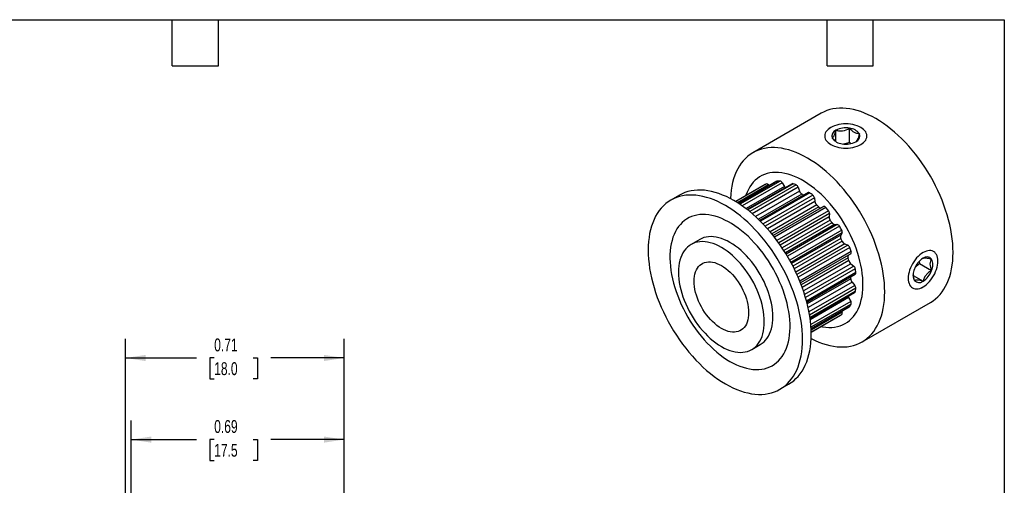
# Model space of a CAD drawing. Header units: inches. Extents: x 0.12 to 5.38, y 0.12 to 4.12.
# Tile 3 of 3: x 2.18 to 5.37, y 2.61 to 4.12. Entities that reach past the tile are written whole.
import ezdxf

# ---------------------------------------------------------------- set-up
doc = ezdxf.new("R2010")
doc.units = ezdxf.units.IN
doc.header["$LTSCALE"] = 0.5
doc.header["$MEASUREMENT"] = 0
doc.layers.add('DIMENSIONS', color=140, linetype='Continuous', lineweight=25)
doc.layers.add('TEXT', color=140, linetype='Continuous', lineweight=25)
doc.styles.add('SLDTEXTSTYLE0', font='TXT', dxfattribs={"width": 0.7})
doc.dimstyles.new('SLDDIMSTYLE2', dxfattribs={"dimtxt": 0.04248, "dimasz": 0.065, "dimexe": 0, "dimexo": 0.0625, "dimgap": 0.01062, "dimtad": 0, "dimtih": 1, "dimtoh": 1, "dimrnd": 1e-09, "dimdsep": 46, "dimtxsty": 'SLDTEXTSTYLE0', "dimsah": 1, "dimcen": 0.09, "dimadec": 0, "dimazin": 2, "dimtfac": 1, "dimtofl": 0, "dimtmove": 0, "dimatfit": 3, "dimfxl": 0, "dimfrac": 2, "dimtolj": 1, "dimtzin": 12, "dimarcsym": 0})

# ---------------------------------------------------------------- blocks, each defined once
blk = doc.blocks.new('_D_2')
at = {"layer": 'DIMENSIONS'}
for p, q in [((2.5423, 2.4518), (2.5423, 2.8251)), ((3.2327, 2.1423), (3.2327, 2.8251)), ((2.5423, 2.7626), (2.7539, 2.7626)), ((2.8115, 2.7626), (2.7972, 2.7626)), ((2.7972, 2.7626), (2.7972, 2.6951)), ((2.9377, 2.7626), (2.952, 2.7626)), ((2.952, 2.7626), (2.952, 2.6951)), ((3.2327, 2.7626), (2.9953, 2.7626)), ((2.7972, 2.6951), (2.8115, 2.6951)), ((2.952, 2.6951), (2.9377, 2.6951)), ((2.5423, 2.1423), (2.5423, 2.4218))]:
    blk.add_line(p, q, dxfattribs=at)
for points in [[(2.5423, 2.7626), (2.6073, 2.7526), (2.6073, 2.7726)], [(3.2327, 2.7626), (3.1677, 2.7726), (3.1677, 2.7526)]]:
    blk.add_solid(points, dxfattribs=at)
at = {"layer": 'DIMENSIONS', "char_height": 0.04167, "attachment_point": 1, "style": 'SLDTEXTSTYLE0'}
for s, insert in [('0.69', (2.8115, 2.8259)), ('17.5', (2.8115, 2.7488))]:
    blk.add_mtext(s, dxfattribs=dict(at, insert=insert))
blk = doc.blocks.new('_D_3')
at = {"layer": 'DIMENSIONS'}
for p, q in [((2.5241, 2.4518), (2.5241, 3.0899)), ((3.2327, 2.1423), (3.2327, 3.0899)), ((2.5241, 3.0274), (2.7539, 3.0274)), ((2.8115, 3.0274), (2.7972, 3.0274)), ((2.7972, 3.0274), (2.7972, 2.9599)), ((2.9377, 3.0274), (2.952, 3.0274)), ((2.952, 3.0274), (2.952, 2.9599)), ((3.2327, 3.0274), (2.9953, 3.0274)), ((2.7972, 2.9599), (2.8115, 2.9599)), ((2.952, 2.9599), (2.9377, 2.9599)), ((2.5241, 1.9849), (2.5241, 2.4218))]:
    blk.add_line(p, q, dxfattribs=at)
for points in [[(2.5241, 3.0274), (2.5891, 3.0174), (2.5891, 3.0374)], [(3.2327, 3.0274), (3.1677, 3.0374), (3.1677, 3.0174)]]:
    blk.add_solid(points, dxfattribs=at)
at = {"layer": 'DIMENSIONS', "char_height": 0.04167, "attachment_point": 1, "style": 'SLDTEXTSTYLE0'}
for s, insert in [('0.71', (2.8115, 3.0906)), ('18.0', (2.8115, 3.0136))]:
    blk.add_mtext(s, dxfattribs=dict(at, insert=insert))

msp = doc.modelspace()

# ---------------------------------------------------------------- linework, layer by layer
for p, q in [((4.7811, 3.8214), (4.5594, 3.6935)), ((4.8125, 3.7755), (4.8066, 3.7721)), ((4.8726, 3.7277), (4.8726, 3.773)), ((4.8286, 3.7296), (4.8286, 3.7662)), ((4.8726, 3.7277), (4.8774, 3.7235)), ((4.5993, 3.5899), (4.5037, 3.5347)), ((4.6029, 3.5919), (4.5038, 3.5347)), ((4.6101, 3.589), (4.5097, 3.531)), ((4.6371, 3.6008), (4.5128, 3.529)), ((4.6386, 3.6012), (4.5132, 3.5288)), ((4.6476, 3.6013), (4.5173, 3.5261)), ((4.6548, 3.5958), (4.525, 3.5208)), ((4.6619, 3.5838), (4.5372, 3.5119)), ((4.6862, 3.5927), (4.541, 3.5089)), ((4.6895, 3.5928), (4.5424, 3.5079)), ((4.6996, 3.5889), (4.5495, 3.5022)), ((4.706, 3.5813), (4.5574, 3.4955)), ((4.6101, 3.589), (4.6123, 3.5865)), ((4.6548, 3.5958), (4.6619, 3.5838)), ((4.706, 3.5813), (4.7107, 3.5686)), ((4.3207, 3.5557), (4.2929, 3.5396)), ((4.7107, 3.5686), (4.5679, 3.4862)), ((4.7182, 3.5591), (4.5771, 3.4776)), ((4.7383, 3.5644), (4.5811, 3.4737)), ((4.7436, 3.5634), (4.5837, 3.4711)), ((4.7537, 3.5558), (4.5921, 3.4625)), ((4.7588, 3.5468), (4.5993, 3.4548)), ((4.7588, 3.5468), (4.7605, 3.5347)), ((4.7605, 3.5347), (4.6071, 3.4461)), ((4.7663, 3.5238), (4.6153, 3.4366)), ((4.7728, 3.5176), (4.6209, 3.4299)), ((4.7813, 3.5149), (4.6251, 3.4247)), ((4.7884, 3.5187), (4.6252, 3.4245)), ((4.7956, 3.5159), (4.629, 3.4197)), ((4.7813, 3.5149), (4.7884, 3.5187)), ((4.8046, 3.5053), (4.6373, 3.4087)), ((4.8079, 3.4959), (4.6431, 3.4008)), ((4.8065, 3.4855), (4.6479, 3.3939)), ((4.8079, 3.4959), (4.8065, 3.4855)), ((4.8101, 3.4742), (4.6544, 3.3843)), ((4.8155, 3.4664), (4.6596, 3.3764)), ((4.8243, 3.4604), (4.6648, 3.3683)), ((4.8331, 3.4602), (4.6671, 3.3644)), ((4.8403, 3.4548), (4.6714, 3.3573)), ((4.8243, 3.4604), (4.8331, 3.4602)), ((4.8475, 3.4424), (4.6786, 3.3449)), ((4.8486, 3.4334), (4.6826, 3.3376)), ((4.8443, 3.4257), (4.6848, 3.3336)), ((4.8486, 3.4334), (4.8443, 3.4257)), ((4.3866, 3.4118), (4.3587, 3.3958)), ((4.8451, 3.4151), (4.6892, 3.3251)), ((4.8491, 3.4065), (4.6935, 3.3167)), ((4.8572, 3.3978), (4.6985, 3.3063)), ((4.8669, 3.3938), (4.7021, 3.2986)), ((4.8572, 3.3978), (4.8669, 3.3938)), ((4.8734, 3.3862), (4.7061, 3.2897)), ((4.878, 3.3731), (4.7114, 3.2769)), ((4.8768, 3.3655), (4.7137, 3.2713)), ((4.87, 3.3613), (4.7138, 3.2711)), ((4.8768, 3.3655), (4.87, 3.3613)), ((4.8681, 3.3525), (4.7162, 3.2648)), ((4.8702, 3.3438), (4.7192, 3.2566)), ((4.8768, 3.3333), (4.7234, 3.2448)), ((4.8864, 3.3258), (4.727, 3.2337)), ((4.8768, 3.3333), (4.8864, 3.3258)), ((5.0999, 3.3339), (5.1392, 3.3112)), ((4.8916, 3.3169), (4.7301, 3.2236)), ((4.8932, 3.3043), (4.7333, 3.212)), ((4.7342, 3.2085), (4.8914, 3.2992)), ((5.0797, 3.2949), (5.1113, 3.2766)), ((4.8768, 3.2845), (4.7356, 3.203)), ((4.8812, 3.2732), (4.7385, 3.1908)), ((4.8899, 3.2629), (4.7413, 3.1771)), ((4.8812, 3.2732), (4.8899, 3.2629)), ((4.8932, 3.2535), (4.7431, 3.1668)), ((4.8916, 3.2428), (4.7445, 3.1578)), ((4.7447, 3.1561), (4.8899, 3.2399)), ((5.1054, 3.2545), (5.1114, 3.258)), ((4.87, 3.2233), (4.7453, 3.1514)), ((4.8768, 3.2112), (4.747, 3.1363)), ((4.878, 3.2023), (4.7477, 3.127)), ((4.87, 3.2233), (4.8768, 3.2112)), ((4.9137, 3.0797), (5.1354, 3.2077)), ((4.8734, 3.1944), (4.748, 3.1221)), ((4.748, 3.1216), (4.8723, 3.1934)), ((4.8486, 3.1759), (4.7482, 3.1179)), ((4.8475, 3.1682), (4.7484, 3.111)), ((4.7484, 3.1109), (4.8439, 3.1661)), ((4.8475, 3.1791), (4.8486, 3.1759)), ((4.5555, 3.0548), (4.5834, 3.0709)), ((4.6472, 2.9259), (4.675, 2.942))]:
    msp.add_line(p, q)
at = {"flags": 128}
for points in [[(5.1354, 3.2077), (5.1354, 3.2077), (5.1439, 3.2131), (5.1519, 3.2192), (5.1595, 3.226), (5.1666, 3.2336), (5.1731, 3.2418), (5.1792, 3.2506), (5.1847, 3.2601), (5.1897, 3.2702), (5.1941, 3.2809), (5.198, 3.2922), (5.2013, 3.304), (5.204, 3.3163), (5.2061, 3.329), (5.2076, 3.3423), (5.2085, 3.3559), (5.2088, 3.3699), (5.2085, 3.3843), (5.2076, 3.399), (5.2061, 3.414), (5.204, 3.4292), (5.2013, 3.4446), (5.198, 3.4602), (5.1941, 3.4759), (5.1897, 3.4917), (5.1847, 3.5075), (5.1792, 3.5234), (5.1731, 3.5393), (5.1666, 3.5551), (5.1595, 3.5708), (5.1519, 3.5863), (5.1439, 3.6017), (5.1354, 3.6169), (5.1265, 3.6318), (5.1172, 3.6465), (5.1075, 3.6608), (5.0974, 3.6748), (5.087, 3.6884), (5.0763, 3.7016), (5.0654, 3.7143), (5.0541, 3.7265), (5.0426, 3.7383), (5.031, 3.7495), (5.0191, 3.7601), (5.0071, 3.7701), (4.995, 3.7795), (4.9828, 3.7883), (4.9705, 3.7965), (4.9582, 3.8039), (4.9459, 3.8106), (4.9337, 3.8167), (4.9215, 3.822), (4.9094, 3.8266), (4.8974, 3.8304), (4.8855, 3.8334), (4.8738, 3.8357), (4.8623, 3.8372), (4.8511, 3.838), (4.8401, 3.8379), (4.8294, 3.8371), (4.819, 3.8355), (4.809, 3.8331), (4.7993, 3.83), (4.79, 3.8261), (4.7811, 3.8214)], [(4.909, 3.7755), (4.9033, 3.7785), (4.8971, 3.781), (4.8904, 3.7831), (4.8833, 3.7848), (4.876, 3.7861), (4.8684, 3.7868), (4.8608, 3.787), (4.8532, 3.7868), (4.8456, 3.7861), (4.8383, 3.7848), (4.8312, 3.7831), (4.8245, 3.781), (4.8182, 3.7785), (4.8125, 3.7755), (4.8074, 3.7722), (4.803, 3.7686), (4.7993, 3.7647), (4.7964, 3.7607), (4.7943, 3.7564), (4.793, 3.7521), (4.7926, 3.7477), (4.793, 3.7432), (4.7943, 3.7389), (4.7964, 3.7346), (4.7993, 3.7306), (4.803, 3.7267), (4.8074, 3.7231), (4.8125, 3.7198), (4.8182, 3.7169), (4.8245, 3.7143), (4.8312, 3.7122), (4.8383, 3.7105), (4.8456, 3.7092), (4.8532, 3.7085), (4.8608, 3.7083), (4.8684, 3.7085), (4.876, 3.7092), (4.8833, 3.7105), (4.8904, 3.7122), (4.8971, 3.7143), (4.9033, 3.7169), (4.909, 3.7198), (4.9141, 3.7231), (4.9186, 3.7267), (4.9223, 3.7306), (4.9252, 3.7346), (4.9273, 3.7389), (4.9286, 3.7432), (4.929, 3.7477), (4.9286, 3.7521), (4.9273, 3.7564), (4.9252, 3.7607), (4.9223, 3.7647), (4.9186, 3.7686), (4.9141, 3.7722), (4.909, 3.7755)], [(4.7482, 3.0908), (4.7488, 3.0905), (4.7611, 3.0845), (4.7733, 3.0792), (4.7854, 3.0746), (4.7974, 3.0708), (4.8093, 3.0677), (4.8209, 3.0654), (4.8324, 3.0639), (4.8436, 3.0632), (4.8546, 3.0632), (4.8653, 3.0641), (4.8757, 3.0657), (4.8858, 3.068), (4.8955, 3.0712), (4.9048, 3.0751), (4.9137, 3.0797), (4.9222, 3.0851), (4.9302, 3.0912), (4.9378, 3.0981), (4.9448, 3.1056), (4.9514, 3.1138), (4.9575, 3.1226), (4.963, 3.1321), (4.968, 3.1422), (4.9724, 3.1529), (4.9763, 3.1642), (4.9796, 3.176), (4.9823, 3.1883), (4.9844, 3.2011), (4.9859, 3.2143), (4.9868, 3.2279), (4.9871, 3.2419), (4.9868, 3.2563), (4.9859, 3.271), (4.9844, 3.286), (4.9823, 3.3012), (4.9796, 3.3166), (4.9763, 3.3322), (4.9724, 3.3479), (4.968, 3.3637), (4.963, 3.3795), (4.9575, 3.3954), (4.9514, 3.4113), (4.9448, 3.4271), (4.9378, 3.4428), (4.9302, 3.4583), (4.9222, 3.4737), (4.9137, 3.4889), (4.9048, 3.5038), (4.8955, 3.5185), (4.8858, 3.5328), (4.8757, 3.5468), (4.8653, 3.5604), (4.8546, 3.5736), (4.8436, 3.5863), (4.8324, 3.5985), (4.8209, 3.6103), (4.8093, 3.6215), (4.7974, 3.6321), (4.7854, 3.6421), (4.7733, 3.6516), (4.7611, 3.6603), (4.7488, 3.6685), (4.7365, 3.6759), (4.7242, 3.6827), (4.712, 3.6887), (4.6998, 3.694), (4.6876, 3.6986), (4.6756, 3.7024), (4.6638, 3.7054), (4.6521, 3.7077), (4.6406, 3.7092), (4.6294, 3.71), (4.6184, 3.7099), (4.6077, 3.7091), (4.5973, 3.7075), (4.5873, 3.7051), (4.5776, 3.702), (4.5683, 3.6981), (4.5594, 3.6934), (4.5509, 3.6881), (4.5428, 3.6819), (4.5353, 3.6751), (4.5282, 3.6676), (4.5216, 3.6594), (4.5156, 3.6505), (4.51, 3.641), (4.505, 3.6309), (4.5006, 3.6202), (4.4968, 3.609), (4.4935, 3.5972), (4.4908, 3.5849), (4.4887, 3.5721), (4.4872, 3.5589), (4.4863, 3.5452), (4.4862, 3.5446)], [(4.7805, 3.1295), (4.7854, 3.1285), (4.7955, 3.1271), (4.8055, 3.1264), (4.8151, 3.1266), (4.8245, 3.1275), (4.8335, 3.1291), (4.8422, 3.1316), (4.8505, 3.1348), (4.8584, 3.1388), (4.8659, 3.1435), (4.873, 3.1489), (4.8796, 3.155), (4.8857, 3.1618), (4.8913, 3.1693), (4.8963, 3.1775), (4.9009, 3.1862), (4.9048, 3.1956), (4.9082, 3.2055), (4.9111, 3.2159), (4.9133, 3.2269), (4.9149, 3.2383), (4.916, 3.2501), (4.9165, 3.2624), (4.9163, 3.275), (4.9156, 3.2879), (4.9142, 3.3011), (4.9123, 3.3145), (4.9097, 3.3281), (4.9066, 3.3419), (4.9029, 3.3558), (4.8987, 3.3698), (4.8939, 3.3837), (4.8885, 3.3977), (4.8827, 3.4116), (4.8763, 3.4254), (4.8695, 3.4391), (4.8622, 3.4526), (4.8545, 3.4658), (4.8464, 3.4788), (4.8379, 3.4914), (4.829, 3.5037), (4.8198, 3.5156), (4.8103, 3.5271), (4.8005, 3.5382), (4.7905, 3.5487), (4.7803, 3.5587), (4.7699, 3.5681), (4.7593, 3.577), (4.7486, 3.5852), (4.7378, 3.5928), (4.727, 3.5998), (4.7162, 3.606), (4.7054, 3.6116), (4.6946, 3.6164), (4.6839, 3.6205), (4.6733, 3.6239), (4.6629, 3.6264), (4.6527, 3.6282), (4.6427, 3.6293), (4.6329, 3.6295), (4.6234, 3.629), (4.6142, 3.6277), (4.6053, 3.6257), (4.5968, 3.6228), (4.5887, 3.6193), (4.581, 3.6149), (4.5737, 3.6099), (4.5669, 3.6041), (4.5605, 3.5976), (4.5547, 3.5904), (4.5493, 3.5826), (4.5445, 3.5742), (4.5403, 3.5651), (4.5366, 3.5555), (4.5359, 3.5533)], [(4.6371, 3.6008), (4.6377, 3.601), (4.6386, 3.6012)], [(4.4701, 2.9434), (4.4823, 2.9367), (4.4946, 2.9306), (4.5068, 2.9253), (4.5189, 2.9208), (4.5309, 2.917), (4.5428, 2.9139), (4.5545, 2.9116), (4.5659, 2.9101), (4.5772, 2.9094), (4.5882, 2.9094), (4.5989, 2.9102), (4.6092, 2.9118), (4.6193, 2.9142), (4.629, 2.9173), (4.6383, 2.9212), (4.6472, 2.9259), (4.6557, 2.9313), (4.6637, 2.9374), (4.6713, 2.9442), (4.6784, 2.9518), (4.685, 2.96), (4.691, 2.9688), (4.6965, 2.9783), (4.7015, 2.9884), (4.706, 2.9991), (4.7098, 3.0104), (4.7131, 3.0222), (4.7158, 3.0345), (4.7179, 3.0472), (4.7194, 3.0605), (4.7203, 3.0741), (4.7206, 3.0881), (4.7203, 3.1025), (4.7194, 3.1172), (4.7179, 3.1321), (4.7158, 3.1473), (4.7131, 3.1628), (4.7098, 3.1783), (4.706, 3.194), (4.7015, 3.2098), (4.6965, 3.2257), (4.691, 3.2416), (4.685, 3.2574), (4.6784, 3.2732), (4.6713, 3.2889), (4.6637, 3.3045), (4.6557, 3.3199), (4.6472, 3.3351), (4.6383, 3.35), (4.629, 3.3646), (4.6193, 3.379), (4.6092, 3.393), (4.5989, 3.4066), (4.5882, 3.4197), (4.5772, 3.4325), (4.5659, 3.4447), (4.5545, 3.4564), (4.5428, 3.4676), (4.5309, 3.4783), (4.5189, 3.4883), (4.5068, 3.4977), (4.4946, 3.5065), (4.4823, 3.5146), (4.4701, 3.5221), (4.4578, 3.5288), (4.4455, 3.5349), (4.4333, 3.5402), (4.4212, 3.5447), (4.4092, 3.5486), (4.3973, 3.5516), (4.3856, 3.5539), (4.3742, 3.5554), (4.3629, 3.5561), (4.3519, 3.5561), (4.3412, 3.5553), (4.3309, 3.5537), (4.3208, 3.5513), (4.3111, 3.5482), (4.3018, 3.5443), (4.2929, 3.5396), (4.2844, 3.5342), (4.2764, 3.5281), (4.2688, 3.5213), (4.2617, 3.5138), (4.2551, 3.5056), (4.2491, 3.4967), (4.2436, 3.4872), (4.2386, 3.4771), (4.2341, 3.4664), (4.2303, 3.4552), (4.227, 3.4434), (4.2243, 3.4311), (4.2222, 3.4183), (4.2207, 3.4051), (4.2198, 3.3914), (4.2195, 3.3774), (4.2198, 3.363), (4.2207, 3.3483), (4.2222, 3.3334), (4.2243, 3.3182), (4.227, 3.3028), (4.2303, 3.2872), (4.2341, 3.2715), (4.2386, 3.2557), (4.2436, 3.2398), (4.2491, 3.2239), (4.2551, 3.2081), (4.2617, 3.1923), (4.2688, 3.1766), (4.2764, 3.161), (4.2844, 3.1456), (4.2929, 3.1304), (4.3018, 3.1155), (4.3111, 3.1009), (4.3208, 3.0865), (4.3309, 3.0725), (4.3412, 3.059), (4.3519, 3.0458), (4.3629, 3.033), (4.3742, 3.0208), (4.3856, 3.0091), (4.3973, 2.9979), (4.4092, 2.9872), (4.4212, 2.9772), (4.4333, 2.9678), (4.4455, 2.959), (4.4578, 2.9509), (4.4701, 2.9434)], [(4.675, 2.942), (4.6751, 2.942), (4.6835, 2.9474), (4.6916, 2.9535), (4.6991, 2.9603), (4.7062, 2.9678), (4.7128, 2.976), (4.7189, 2.9849), (4.7244, 2.9944), (4.7294, 3.0045), (4.7338, 3.0152), (4.7377, 3.0264), (4.7409, 3.0382), (4.7436, 3.0505), (4.7457, 3.0633), (4.7472, 3.0765), (4.7481, 3.0902), (4.7484, 3.1042), (4.7481, 3.1186), (4.7472, 3.1332), (4.7457, 3.1482), (4.7436, 3.1634), (4.7409, 3.1788), (4.7377, 3.1944), (4.7338, 3.2101), (4.7294, 3.2259), (4.7244, 3.2418), (4.7189, 3.2577), (4.7128, 3.2735), (4.7062, 3.2893), (4.6991, 3.305), (4.6916, 3.3206), (4.6835, 3.336), (4.6751, 3.3511), (4.6661, 3.3661), (4.6568, 3.3807), (4.6471, 3.3951), (4.6371, 3.409), (4.6267, 3.4226), (4.616, 3.4358), (4.605, 3.4485), (4.5938, 3.4608), (4.5823, 3.4725), (4.5706, 3.4837), (4.5588, 3.4943), (4.5468, 3.5044), (4.5347, 3.5138), (4.5224, 3.5226), (4.5102, 3.5307), (4.4979, 3.5382), (4.4856, 3.5449), (4.4733, 3.5509), (4.4611, 3.5562), (4.449, 3.5608), (4.437, 3.5646), (4.4252, 3.5677), (4.4135, 3.57), (4.402, 3.5715), (4.3908, 3.5722), (4.3798, 3.5722), (4.3691, 3.5713), (4.3587, 3.5697), (4.3486, 3.5674), (4.3389, 3.5642), (4.3296, 3.5603), (4.3207, 3.5557)], [(4.485, 3.0163), (4.4958, 3.0104), (4.5066, 3.0052), (4.5173, 3.0008), (4.528, 2.9971), (4.5385, 2.9941), (4.5488, 2.9919), (4.5589, 2.9905), (4.5688, 2.9898), (4.5785, 2.99), (4.5878, 2.9909), (4.5969, 2.9925), (4.6056, 2.995), (4.6139, 2.9982), (4.6218, 3.0022), (4.6293, 3.0069), (4.6364, 3.0123), (4.6429, 3.0184), (4.649, 3.0252), (4.6546, 3.0327), (4.6597, 3.0409), (4.6642, 3.0496), (4.6682, 3.059), (4.6716, 3.0689), (4.6744, 3.0793), (4.6767, 3.0903), (4.6783, 3.1017), (4.6794, 3.1135), (4.6798, 3.1258), (4.6797, 3.1384), (4.6789, 3.1513), (4.6776, 3.1645), (4.6756, 3.1779), (4.6731, 3.1915), (4.67, 3.2053), (4.6663, 3.2192), (4.662, 3.2332), (4.6572, 3.2471), (4.6519, 3.2611), (4.6461, 3.275), (4.6397, 3.2888), (4.6329, 3.3025), (4.6256, 3.3159), (4.6179, 3.3292), (4.6098, 3.3422), (4.6013, 3.3548), (4.5924, 3.3671), (4.5832, 3.379), (4.5737, 3.3905), (4.5639, 3.4015), (4.5539, 3.4121), (4.5436, 3.4221), (4.5332, 3.4315), (4.5227, 3.4404), (4.512, 3.4486), (4.5012, 3.4562), (4.4904, 3.4632), (4.4796, 3.4694), (4.4687, 3.475), (4.458, 3.4798), (4.4473, 3.4839), (4.4367, 3.4872), (4.4263, 3.4898), (4.4161, 3.4916), (4.406, 3.4927), (4.3963, 3.4929), (4.3868, 3.4924), (4.3776, 3.4911), (4.3687, 3.4891), (4.3602, 3.4862), (4.352, 3.4827), (4.3443, 3.4783), (4.3371, 3.4733), (4.3302, 3.4675), (4.3239, 3.461), (4.318, 3.4538), (4.3127, 3.446), (4.3079, 3.4376), (4.3037, 3.4285), (4.3, 3.4189), (4.2969, 3.4087), (4.2943, 3.398), (4.2924, 3.3868), (4.291, 3.3752), (4.2903, 3.3631), (4.2901, 3.3507), (4.2906, 3.338), (4.2916, 3.3249), (4.2933, 3.3116), (4.2955, 3.2981), (4.2983, 3.2843), (4.3017, 3.2705), (4.3057, 3.2566), (4.3102, 3.2426), (4.3153, 3.2286), (4.3209, 3.2147), (4.327, 3.2008), (4.3336, 3.1871), (4.3406, 3.1735), (4.3481, 3.1601), (4.3561, 3.147), (4.3644, 3.1342), (4.3731, 3.1217), (4.3821, 3.1096), (4.3915, 3.0979), (4.4011, 3.0866), (4.411, 3.0759), (4.4212, 3.0656), (4.4315, 3.0559), (4.442, 3.0467), (4.4526, 3.0381), (4.4633, 3.0302), (4.4741, 3.0229), (4.485, 3.0163)], [(4.5834, 3.0709), (4.5834, 3.0709), (4.5896, 3.075), (4.5954, 3.0798), (4.6007, 3.0853), (4.6055, 3.0914), (4.6098, 3.0982), (4.6136, 3.1056), (4.6168, 3.1136), (4.6194, 3.1221), (4.6215, 3.1312), (4.623, 3.1407), (4.6239, 3.1507), (4.6242, 3.161), (4.6239, 3.1717), (4.623, 3.1827), (4.6215, 3.1939), (4.6194, 3.2054), (4.6168, 3.2169), (4.6136, 3.2286), (4.6098, 3.2404), (4.6055, 3.2521), (4.6007, 3.2639), (4.5954, 3.2755), (4.5896, 3.2869), (4.5834, 3.2982), (4.5767, 3.3092), (4.5697, 3.32), (4.5623, 3.3304), (4.5546, 3.3404), (4.5465, 3.35), (4.5382, 3.3591), (4.5297, 3.3677), (4.521, 3.3758), (4.5121, 3.3833), (4.5031, 3.3902), (4.4941, 3.3965), (4.485, 3.4021), (4.4759, 3.407), (4.4668, 3.4112), (4.4578, 3.4147), (4.4489, 3.4174), (4.4402, 3.4194), (4.4317, 3.4206), (4.4234, 3.4211), (4.4154, 3.4207), (4.4076, 3.4197), (4.4002, 3.4178), (4.3932, 3.4152), (4.3866, 3.4118)], [(4.4571, 3.0646), (4.4662, 3.0596), (4.4753, 3.0554), (4.4843, 3.052), (4.4932, 3.0492), (4.5019, 3.0473), (4.5104, 3.046), (4.5187, 3.0456), (4.5267, 3.0459), (4.5345, 3.047), (4.5419, 3.0489), (4.5489, 3.0515), (4.5556, 3.0548), (4.5618, 3.0589), (4.5676, 3.0637), (4.5729, 3.0692), (4.5777, 3.0753), (4.582, 3.0821), (4.5857, 3.0895), (4.5889, 3.0975), (4.5916, 3.1061), (4.5937, 3.1151), (4.5951, 3.1246), (4.596, 3.1346), (4.5963, 3.1449), (4.596, 3.1556), (4.5951, 3.1666), (4.5937, 3.1778), (4.5916, 3.1893), (4.5889, 3.2009), (4.5857, 3.2126), (4.582, 3.2243), (4.5777, 3.2361), (4.5729, 3.2478), (4.5676, 3.2594), (4.5618, 3.2709), (4.5556, 3.2821), (4.5489, 3.2932), (4.5419, 3.3039), (4.5345, 3.3143), (4.5267, 3.3243), (4.5187, 3.3339), (4.5104, 3.343), (4.5019, 3.3517), (4.4932, 3.3598), (4.4843, 3.3673), (4.4753, 3.3742), (4.4662, 3.3804), (4.4571, 3.386), (4.448, 3.3909), (4.439, 3.3951), (4.43, 3.3986), (4.4211, 3.4014), (4.4124, 3.4033), (4.4039, 3.4045), (4.3956, 3.405), (4.3875, 3.4047), (4.3798, 3.4036), (4.3724, 3.4017), (4.3654, 3.3991), (4.3587, 3.3958), (4.3525, 3.3917), (4.3467, 3.3869), (4.3414, 3.3814), (4.3366, 3.3753), (4.3323, 3.3685), (4.3285, 3.361), (4.3253, 3.3531), (4.3227, 3.3445), (4.3206, 3.3355), (4.3191, 3.3259), (4.3182, 3.316), (4.3179, 3.3057), (4.3182, 3.295), (4.3191, 3.284), (4.3206, 3.2727), (4.3227, 3.2613), (4.3253, 3.2497), (4.3285, 3.238), (4.3323, 3.2263), (4.3366, 3.2145), (4.3414, 3.2028), (4.3467, 3.1912), (4.3525, 3.1797), (4.3587, 3.1685), (4.3654, 3.1574), (4.3724, 3.1467), (4.3798, 3.1363), (4.3875, 3.1263), (4.3956, 3.1167), (4.4039, 3.1075), (4.4124, 3.0989), (4.4211, 3.0908), (4.43, 3.0833), (4.439, 3.0764), (4.448, 3.0702), (4.4571, 3.0646)], [(5.1596, 3.3415), (5.1593, 3.3476), (5.1584, 3.3532), (5.1569, 3.3584), (5.1548, 3.363), (5.1522, 3.3669), (5.1491, 3.3702), (5.1455, 3.3728), (5.1414, 3.3746), (5.137, 3.3757), (5.1323, 3.376), (5.1273, 3.3755), (5.1221, 3.3742), (5.1167, 3.3722), (5.1113, 3.3694), (5.1059, 3.3659), (5.1006, 3.3618), (5.0954, 3.3571), (5.0904, 3.3518), (5.0857, 3.346), (5.0813, 3.3399), (5.0772, 3.3334), (5.0736, 3.3267), (5.0705, 3.3197), (5.0679, 3.3128), (5.0658, 3.3058), (5.0643, 3.2989), (5.0634, 3.2922), (5.0631, 3.2858), (5.0634, 3.2798), (5.0643, 3.2741), (5.0658, 3.269), (5.0679, 3.2644), (5.0705, 3.2605), (5.0736, 3.2572), (5.0772, 3.2546), (5.0813, 3.2528), (5.0857, 3.2517), (5.0904, 3.2514), (5.0954, 3.2519), (5.1006, 3.2532), (5.1059, 3.2552), (5.1113, 3.258), (5.1167, 3.2614), (5.1221, 3.2656), (5.1273, 3.2703), (5.1323, 3.2756), (5.137, 3.2813), (5.1414, 3.2875), (5.1455, 3.294), (5.1491, 3.3007), (5.1522, 3.3076), (5.1548, 3.3146), (5.1569, 3.3216), (5.1584, 3.3284), (5.1593, 3.3351), (5.1596, 3.3415)], [(4.4571, 3.3274), (4.4644, 3.3228), (4.4717, 3.3176), (4.4788, 3.3117), (4.4858, 3.3053), (4.4926, 3.2983), (4.4992, 3.2908), (4.5055, 3.2828), (4.5114, 3.2745), (4.517, 3.2658), (4.5222, 3.2569), (4.5269, 3.2477), (4.5311, 3.2384), (4.5349, 3.229), (4.5381, 3.2196), (4.5407, 3.2102), (4.5428, 3.2009), (4.5443, 3.1918), (4.5452, 3.1829), (4.5455, 3.1743), (4.5452, 3.166), (4.5443, 3.1582), (4.5428, 3.1508), (4.5407, 3.1439), (4.5381, 3.1376), (4.5349, 3.1318), (4.5311, 3.1268), (4.5269, 3.1223), (4.5222, 3.1186), (4.517, 3.1156), (4.5114, 3.1134), (4.5055, 3.1119), (4.4992, 3.1112), (4.4926, 3.1113), (4.4858, 3.1122), (4.4788, 3.1138), (4.4717, 3.1162), (4.4644, 3.1194), (4.4571, 3.1232), (4.4498, 3.1278), (4.4426, 3.133), (4.4354, 3.1389), (4.4284, 3.1453), (4.4216, 3.1523), (4.4151, 3.1598), (4.4088, 3.1678), (4.4028, 3.1761), (4.3973, 3.1848), (4.3921, 3.1937), (4.3874, 3.2029), (4.3831, 3.2122), (4.3794, 3.2216), (4.3762, 3.231), (4.3735, 3.2404), (4.3714, 3.2497), (4.3699, 3.2588), (4.369, 3.2677), (4.3687, 3.2763), (4.369, 3.2846), (4.3699, 3.2924), (4.3714, 3.2998), (4.3735, 3.3067), (4.3762, 3.313), (4.3794, 3.3188), (4.3831, 3.3238), (4.3874, 3.3283), (4.3921, 3.332), (4.3973, 3.3349), (4.4028, 3.3372), (4.4088, 3.3387), (4.4151, 3.3393), (4.4216, 3.3393), (4.4284, 3.3384), (4.4354, 3.3368), (4.4426, 3.3344), (4.4498, 3.3312), (4.4571, 3.3274)], [(4.8734, 3.1944), (4.8729, 3.1938), (4.8723, 3.1934)]]:
    msp.add_lwpolyline(points, dxfattribs=at)
for centre, radius, start, end in [((4.8607, 3.7042), 0.0698, 80.2289, 117.3572), ((4.8701, 3.7316), 0.0415, 33.4389, 86.5665), ((4.8357, 3.7475), 0.02, 110.7421, 199.461), ((4.8515, 3.7637), 0.0415, 213.4389, 266.5665), ((4.8859, 3.7478), 0.02, 290.7421, 19.461), ((4.8609, 3.7911), 0.0698, 260.2289, 297.3572), ((4.6401, 3.5192), 0.0816, 117.0879, 119.9968), ((4.6045, 3.5855), 0.0066, 32.1398, 104.1131), ((4.6443, 3.4953), 0.106, 88.1851, 93.0861), ((4.6457, 3.5914), 0.0101, 25.7692, 79.2351), ((4.6786, 3.5936), 0.0194, 210.4213, 223.7074), ((4.688, 3.5892), 0.00394, 66.7467, 116.986), ((4.6288, 3.4241), 0.1793, 66.7499, 70.2024), ((4.6934, 3.5771), 0.0133, 18.401, 62.4282), ((4.7277, 3.5745), 0.0181, 198.9871, 238.1508), ((4.6186, 3.3788), 0.206, 59.3347, 61.09), ((4.7402, 3.5597), 0.00507, 47.2456, 111.9837), ((4.5756, 3.3319), 0.2861, 51.4943, 54.0227), ((4.7444, 3.5445), 0.0146, 9.1604, 50.4441), ((4.7795, 3.5378), 0.0192, 189.2696, 226.8316), ((4.5596, 3.3002), 0.3045, 45.5553, 47.2324), ((4.779, 3.5223), 0.00783, 217.0015, 287.0988), ((4.7901, 3.5124), 0.00649, 32.3939, 105.2625), ((4.5088, 3.2607), 0.3839, 39.5864, 41.6647), ((4.7947, 3.4966), 0.0132, 357.0394, 41.2874), ((4.8233, 3.4845), 0.0168, 176.6861, 217.8482), ((4.5099, 3.2564), 0.3708, 34.4898, 35.9604), ((4.8262, 3.4725), 0.0122, 209.7218, 260.9854), ((4.8314, 3.4505), 0.00993, 26.0212, 80.011), ((4.477, 3.2368), 0.4237, 29.027, 30.973), ((4.8557, 3.4213), 0.0122, 159.0202, 210.2765), ((4.8393, 3.4368), 0.00993, 339.9943, 33.9769), ((4.5104, 3.2554), 0.3709, 24.0397, 25.5103), ((4.8647, 3.4128), 0.0168, 202.1507, 243.3161), ((4.8609, 3.382), 0.0132, 18.7115, 62.9625), ((4.8753, 3.3555), 0.00783, 132.912, 202.9974), ((4.5136, 3.2523), 0.3839, 18.3357, 20.4139), ((4.8723, 3.3701), 0.00649, 314.7479, 27.6042), ((5.124, 3.3353), 0.02, 40.5328, 129.2482), ((4.5732, 3.2765), 0.3046, 12.7686, 14.4455), ((4.8889, 3.3482), 0.0192, 193.1681, 230.7307), ((4.8772, 3.3144), 0.0146, 9.5559, 50.8396), ((5.149, 3.2921), 0.0698, 122.638, 159.7729), ((5.1021, 3.3298), 0.0415, 333.4364, 26.5636), ((4.6713, 3.2884), 0.2055, 358.9105, 0.6718), ((4.8886, 3.3031), 0.00475, 305.5073, 15.2643), ((4.6086, 3.2745), 0.2862, 5.9791, 8.5072), ((5.1206, 3.2976), 0.0415, 153.4364, 206.5636), ((5.0737, 3.3353), 0.0698, 302.638, 339.7729), ((4.8948, 3.2851), 0.0181, 181.8505, 221.012), ((4.8799, 3.254), 0.0133, 357.5737, 41.5979), ((5.0987, 3.292), 0.02, 220.5328, 309.2482), ((4.8869, 3.2329), 0.0194, 196.2706, 209.579), ((4.8877, 3.2432), 0.00394, 303.0115, 353.2588), ((4.7151, 3.2745), 0.1794, 349.8021, 353.2539), ((4.7845, 3.2523), 0.1061, 326.9225, 331.8227), ((4.8685, 3.2056), 0.0101, 340.77, 34.2289), ((4.8031, 3.2368), 0.0816, 299.9977, 302.923), ((4.8427, 3.1728), 0.0066, 315.897, 27.8583)]:
    msp.add_arc(centre, radius, start, end)
for points, knots in [([(4.8286, 3.7662), (4.8321, 3.7653), (4.8356, 3.7646), (4.8429, 3.764), (4.8467, 3.764), (4.8582, 3.7658), (4.8657, 3.769), (4.8726, 3.773)], [0, 0, 0, 0, 0.25, 0.25, 0.5, 0.5, 1, 1, 1, 1]), ([(4.9047, 3.7544), (4.8997, 3.7544), (4.8943, 3.7555), (4.883, 3.762), (4.8775, 3.7673), (4.8726, 3.773)], [0, 0, 0, 0, 0.5, 0.5, 1, 1, 1, 1]), ([(4.8169, 3.7409), (4.8178, 3.7414), (4.8187, 3.7422), (4.8207, 3.7446), (4.8217, 3.7463), (4.8248, 3.7529), (4.8268, 3.7593), (4.8286, 3.7662)], [0, 0, 0, 0, 0.25, 0.25, 0.5, 0.5, 1, 1, 1, 1]), ([(4.8308, 3.7281), (4.8298, 3.7287), (4.827, 3.7306), (4.8223, 3.7349), (4.8187, 3.7388), (4.8169, 3.7409)], [0, 0, 0, 0, 0.202999, 0.584352, 1, 1, 1, 1]), ([(4.9047, 3.7544), (4.9038, 3.751), (4.9028, 3.7478), (4.9009, 3.7418), (4.8999, 3.7391), (4.8968, 3.7324), (4.8948, 3.7302), (4.8929, 3.7291)], [0, 0, 0, 0, 0.25, 0.25, 0.5, 0.5, 1, 1, 1, 1]), ([(4.8536, 3.722), (4.8565, 3.7226), (4.8629, 3.724), (4.8692, 3.7264), (4.8726, 3.7277)], [0, 0, 0, 0, 0.458863, 1, 1, 1, 1]), ([(5.0999, 3.3339), (5.0967, 3.3313), (5.0914, 3.327), (5.0869, 3.3218), (5.0851, 3.3197)], [0, 0, 0, 0, 0.58927, 1, 1, 1, 1]), ([(5.0988, 3.3402), (5.0989, 3.3395), (5.0991, 3.3374), (5.0996, 3.3352), (5.0999, 3.3339)], [0, 0, 0, 0, 0.3639596, 1, 1, 1, 1]), ([(5.1113, 3.3508), (5.1123, 3.3513), (5.1134, 3.3518), (5.1165, 3.3522), (5.1185, 3.3523), (5.1258, 3.3516), (5.1323, 3.3502), (5.1392, 3.3483)], [0, 0, 0, 0, 0.25, 0.25, 0.5, 0.5, 1, 1, 1, 1]), ([(5.1392, 3.3112), (5.1367, 3.3184), (5.1349, 3.3257), (5.1349, 3.3388), (5.1367, 3.344), (5.1392, 3.3483)], [0, 0, 0, 0, 0.5, 0.5, 1, 1, 1, 1]), ([(5.0835, 3.2791), (5.0828, 3.2813), (5.0813, 3.2859), (5.0798, 3.292), (5.0796, 3.2956), (5.0795, 3.297)], [0, 0, 0, 0, 0.35973, 0.755243, 1, 1, 1, 1]), ([(5.1392, 3.3112), (5.1358, 3.3092), (5.1325, 3.3071), (5.1263, 3.3022), (5.1234, 3.2995), (5.1161, 3.2904), (5.1132, 3.2835), (5.1113, 3.2766)], [0, 0, 0, 0, 0.25, 0.25, 0.5, 0.5, 1, 1, 1, 1]), ([(5.1113, 3.2766), (5.1079, 3.2775), (5.1046, 3.2783), (5.0985, 3.2796), (5.0956, 3.2801), (5.0883, 3.2807), (5.0854, 3.2801), (5.0835, 3.2791)], [0, 0, 0, 0, 0.25, 0.25, 0.5, 0.5, 1, 1, 1, 1])]:
    msp.add_open_spline(points, degree=3, knots=knots)
at = {"layer": 'TEXT'}
for p, q in [((0.125, 4.125), (5.375, 4.125)), ((2.675, 3.975), (2.675, 4.125)), ((2.825, 3.975), (2.825, 4.125)), ((4.8, 3.975), (4.8, 4.125)), ((4.95, 3.975), (4.95, 4.125)), ((5.375, 4.125), (5.375, 0.125)), ((2.675, 3.975), (2.825, 3.975)), ((4.8, 3.975), (4.95, 3.975))]:
    msp.add_line(p, q, dxfattribs=at)

# ---------------------------------------------------------------- dimensions: what is measured, and where the dimension line sits
at = {"layer": 'DIMENSIONS'}
for base, p1, p2, picture, middle in [((2.5241, 3.0274), (3.2327, 2.1173), (2.5241, 1.9599), '_D_3', (2.8746, 3.0274)), ((3.2327, 2.7626), (2.5423, 2.1173), (3.2327, 2.1173), '_D_2', (2.8746, 2.7626))]:
    dim = msp.add_linear_dim(base=base, p1=p1, p2=p2, dimstyle='SLDDIMSTYLE2', dxfattribs=at)
    dim.commit()
    dim.dimension.update_dxf_attribs({"geometry": picture, "text_midpoint": middle, "dimtype": 160})

doc.saveas('drawing.dxf')
